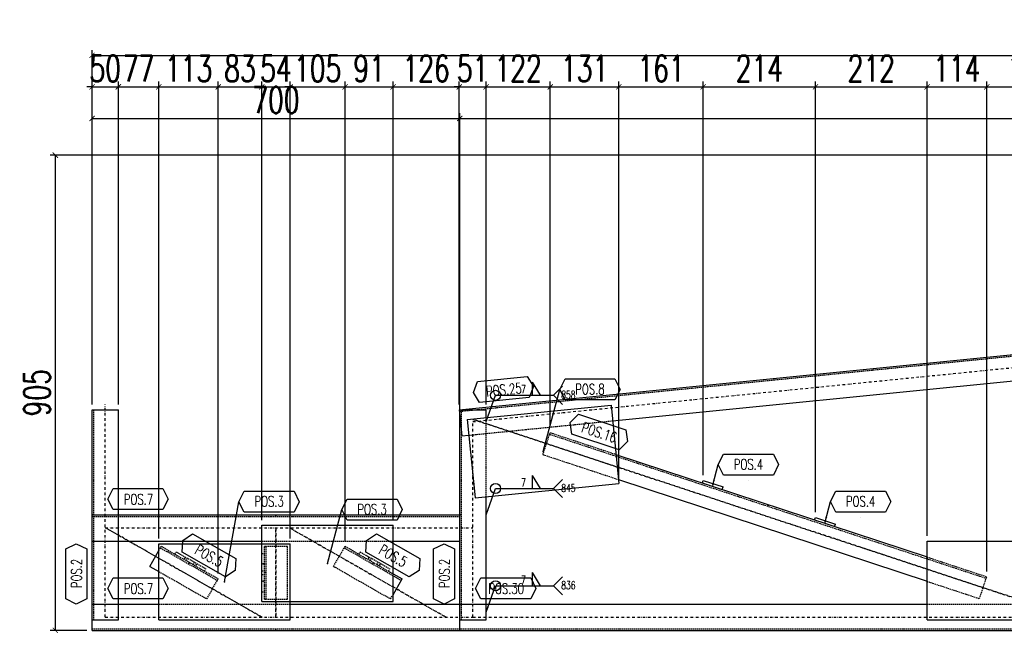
# Model space of a CAD drawing. Header units: feet. Extents: x -13577 to 173285, y -65833 to 34873.
# Tile 83 of 127: x 73934 to 75809, y -55105 to -53937. Entities that reach past the tile are written whole.
import ezdxf
from ezdxf.enums import TextEntityAlignment as Align

# ---------------------------------------------------------------- set-up
doc = ezdxf.new("R2010")
doc.units = ezdxf.units.FT
doc.header["$LTSCALE"] = 10
doc.header["$MEASUREMENT"] = 0
doc.linetypes.add('DASHDOT', pattern=[1, 0.5, -0.25, 0, -0.25])
doc.linetypes.add('HIDDEN', pattern=[0.375, 0.25, -0.125])
doc.layers.get('0').update_dxf_attribs({"linetype": 'CONTINUOUS'})
doc.layers.get('Defpoints').update_dxf_attribs({"linetype": 'CONTINUOUS'})
for name, color, linetype in [('A', 2, 'DASHDOT'), ('FORIR', 4, 'CONTINUOUS'), ('G', 3, 'CONTINUOUS'), ('POS_BOX', 6, 'CONTINUOUS'), ('POS_DES', 2, 'CONTINUOUS'), ('POS_MAT', 2, 'CONTINUOUS'), ('POS_NOT', 2, 'CONTINUOUS'), ('TR', 6, 'HIDDEN'), ('TXT1', 7, 'CONTINUOUS')]:
    doc.layers.add(name, color=color, linetype=linetype)
doc.styles.add('1', font='romans.shx', dxfattribs={"width": 0.7, "height": 50})
doc.styles.add('POS', font='ROMANS', dxfattribs={"width": 0.7})
doc.dimstyles.get("Standard").update_dxf_attribs({"dimtxt": 50, "dimasz": 1, "dimexe": 1, "dimexo": 1, "dimgap": 1, "dimtad": 1, "dimdec": 0, "dimdsep": 46, "dimtxsty": '1', "dimblk": 'ARCHTICK', "dimcen": 3, "dimclrd": 1, "dimclre": 1, "dimclrt": 3, "dimadec": 0, "dimazin": 0, "dimtfac": 1, "dimtdec": 0, "dimtix": 1, "dimtmove": 0, "dimatfit": 3, "dimfxl": 0, "dimtolj": 1, "dimarcsym": 0})

# ---------------------------------------------------------------- blocks, each defined once
blk = doc.blocks.new('ALLAROUND')
blk.add_circle((0, 0), 0.956)
blk = doc.blocks.new('LINE_UNI_S_D')
blk.add_line((0, 0), (11, 0))
blk = doc.blocks.new('W01_UP_SIMPLE')
for q in [(8.46, 0), (6.96, 0)]:
    blk.add_line((6.96, 2.5), q)
at = {"style": '1', "width": 0.7}
blk.add_attdef('VAL2', text='', height=1.5, dxfattribs=at).set_placement((7, 3), align=Align.CENTER)
blk.add_attdef('VAL3', (9.47, 3), '', height=1.5, dxfattribs=at)
blk.add_attdef('VAL1', text='', height=1.5, dxfattribs=at).set_placement((5.78, 0.41), align=Align.RIGHT)
blk = doc.blocks.new('NOTE_S')
for q in [(12.72, 1.72), (12.72, -1.72)]:
    blk.add_line((11, 0), q)
at = {"style": '1', "width": 0.7}
for tag in ['VAL9', 'VAL10']:
    blk.add_attdef(tag, (12.5, -0.65), '', height=1.5, dxfattribs=at)
blk = doc.blocks.new('_ArchTick')
at = {"color": 0, "linetype": 'ByBlock', "const_width": 0.15}
blk.add_lwpolyline([(-0.5, -0.5), (0.5, 0.5)], dxfattribs=at)
blk = doc.blocks.new('P8_PRO')
at = {"layer": 'POS_BOX'}
blk.add_lwpolyline([(11.5, 0), (10.5, -2), (1, -2), (0, 0), (1, 2), (10.5, 2)], close=True, dxfattribs=at)
at = {"style": 'POS', "width": 0.7}
blk.add_attdef('POS_PEZ', text='', height=2, dxfattribs=at).set_placement((5.83, -1.05), align=Align.CENTER)
at = {"style": 'POS', "width": 0.7, "flags": 1}
for tag, p in [('QTA_PEZ', (1, -3.45)), ('MAR_PEZ', (1, -2.92)), ('PUN_LIS', (1, -4.05)), ('SUN_LIS', (1, -4.58)), ('COD_PEZ', (1, -5.68)), ('MCL_PEZ', (1, -5.14)), ('DIM_PRO', (1, -6.27))]:
    blk.add_attdef(tag, p, '', height=0.35, dxfattribs=at)
at = {"layer": 'POS_DES', "style": 'POS', "width": 0.7, "flags": 1}
for tag, p in [('NOM_PRO', (2.84, -2.9)), ('LUN_PRO', (2.82, -4.54))]:
    blk.add_attdef(tag, p, '', height=0.35, dxfattribs=at)
at = {"layer": 'POS_MAT', "style": 'POS', "width": 0.7, "flags": 1}
blk.add_attdef('MAT_PRO', (2.83, -3.44), '', height=0.35, dxfattribs=at)
at = {"layer": 'POS_NOT', "style": 'POS', "width": 0.7, "flags": 1}
blk.add_attdef('NOT_PEZ', (2.82, -4.01), '', height=0.35, dxfattribs=at)
blk = doc.blocks.new('P8_LAM')
blk.add_line((5.75, -3.08), (5.75, -3.08))
at = {"layer": 'POS_BOX'}
blk.add_lwpolyline([(11.5, 0), (10.5, -2), (1, -2), (0, 0), (1, 2), (10.5, 2)], close=True, dxfattribs=at)
at = {"style": 'POS', "width": 0.7}
blk.add_attdef('POS_PEZ', text='', height=2, dxfattribs=at).set_placement((5.75, -0.95), align=Align.CENTER)
at = {"style": 'POS', "width": 0.7, "flags": 1}
for tag, p in [('QTA_PEZ', (1, -3.69)), ('MAR_PEZ', (1, -3.15)), ('SUN_LIS', (1, -4.84)), ('COD_PEZ', (1, -5.95)), ('PUN_LIS', (1, -4.3)), ('MCL_PEZ', (1, -5.41)), ('DIM_PRO', (1, -6.59))]:
    blk.add_attdef(tag, p, '', height=0.35, dxfattribs=at)
at = {"layer": 'POS_DES', "style": 'POS', "width": 0.7, "flags": 1}
for tag, p in [('SPE_PRO', (3.38, -4.66)), ('LUN_PRO', (3.37, -5.17)), ('LAR_PRO', (3.4, -4.12))]:
    blk.add_attdef(tag, p, '', height=0.35, dxfattribs=at)
at = {"layer": 'POS_MAT', "style": 'POS', "width": 0.7, "flags": 1}
blk.add_attdef('MAT_PRO', text='', height=0.35, dxfattribs=at).set_placement((4.3, -3.18), align=Align.CENTER)
at = {"layer": 'POS_NOT', "style": 'POS', "width": 0.7, "flags": 1}
blk.add_attdef('NOT_PEZ', (3.41, -3.62), '', height=0.35, dxfattribs=at)
blk = doc.blocks.new('3D_INFOPOS')
blk.add_point((0, 0))
at = {"layer": 'FORIR', "flags": 1}
for tag, p in [('POS_PEZ', (7.6, -4.3)), ('MAT_PRO', (7.6, -11.9))]:
    blk.add_attdef(tag, p, '', height=5.26, dxfattribs=at)
blk = doc.blocks.new('*D220')
at = {"layer": 'Defpoints', "color": 0}
for p in [(74772.1, -54124.9), (74072.1, -54679.4), (74772.1, -55049.4)]:
    blk.add_point(p, dxfattribs=at)
at = {"layer": 'TXT1', "color": 1, "lineweight": -2, "transparency": 16777216}
for p, q in [((74072.1, -54669.4), (74072.1, -54114.9)), ((74072.1, -54124.9), (74772.1, -54124.9)), ((74772.1, -55039.4), (74772.1, -54114.9))]:
    blk.add_line(p, q, dxfattribs=at)
at = {"layer": 'TXT1', "color": 1, "lineweight": -2, "transparency": 16777216, "xscale": 10, "yscale": 10, "zscale": 10, "rotation": 180}
blk.add_blockref('_ArchTick', (74072.1, -54124.9), dxfattribs=at)
at = {"layer": 'TXT1', "color": 1, "lineweight": -2, "transparency": 16777216, "xscale": 10, "yscale": 10, "zscale": 10}
blk.add_blockref('_ArchTick', (74772.1, -54124.9), dxfattribs=at)
at = {"layer": 'TXT1', "color": 3, "transparency": 16777216, "insert": (74422.1, -54089.9), "char_height": 50, "attachment_point": 5, "style": '1'}
blk.add_mtext('\\A1;700', dxfattribs=at)
blk = doc.blocks.new('*D221')
at = {"layer": 'Defpoints', "color": 0}
for p in [(79622.1, -54124.9), (74772.1, -55049.4), (79622.1, -55049.4)]:
    blk.add_point(p, dxfattribs=at)
at = {"layer": 'TXT1', "color": 1, "lineweight": -2, "transparency": 16777216}
for p, q in [((74772.1, -55039.4), (74772.1, -54114.9)), ((74772.1, -54124.9), (79622.1, -54124.9)), ((79622.1, -55039.4), (79622.1, -54114.9))]:
    blk.add_line(p, q, dxfattribs=at)
at = {"layer": 'TXT1', "color": 1, "lineweight": -2, "transparency": 16777216, "xscale": 10, "yscale": 10, "zscale": 10, "rotation": 180}
blk.add_blockref('_ArchTick', (74772.1, -54124.9), dxfattribs=at)
at = {"layer": 'TXT1', "color": 1, "lineweight": -2, "transparency": 16777216, "xscale": 10, "yscale": 10, "zscale": 10}
blk.add_blockref('_ArchTick', (79622.1, -54124.9), dxfattribs=at)
at = {"layer": 'TXT1', "color": 3, "transparency": 16777216, "insert": (77197.1, -54089.9), "char_height": 50, "attachment_point": 5, "style": '1'}
blk.add_mtext('\\A1;4850', dxfattribs=at)
blk = doc.blocks.new('*D223')
at = {"layer": 'Defpoints', "color": 0}
for p in [(74122.1, -54064.9), (74072.1, -54679.4), (74122.1, -54679.4)]:
    blk.add_point(p, dxfattribs=at)
at = {"layer": 'TXT1', "color": 1, "lineweight": -2, "transparency": 16777216}
for p, q in [((74072.1, -54669.4), (74072.1, -54054.9)), ((74122.1, -54669.4), (74122.1, -54054.9)), ((74072.1, -54064.9), (74062.1, -54064.9)), ((74072.1, -54064.9), (74122.1, -54064.9)), ((74122.1, -54064.9), (74132.1, -54064.9))]:
    blk.add_line(p, q, dxfattribs=at)
at = {"layer": 'TXT1', "color": 1, "lineweight": -2, "transparency": 16777216, "xscale": 10, "yscale": 10, "zscale": 10}
blk.add_blockref('_ArchTick', (74072.1, -54064.9), dxfattribs=at)
at = {"layer": 'TXT1', "color": 1, "lineweight": -2, "transparency": 16777216, "xscale": 10, "yscale": 10, "zscale": 10, "rotation": 180}
blk.add_blockref('_ArchTick', (74122.1, -54064.9), dxfattribs=at)
at = {"layer": 'TXT1', "color": 3, "transparency": 16777216, "insert": (74097.1, -54029.9), "char_height": 50, "attachment_point": 5, "style": '1'}
blk.add_mtext('\\A1;50', dxfattribs=at)
blk = doc.blocks.new('*D224')
at = {"layer": 'Defpoints', "color": 0}
for p in [(74199.1, -54064.9), (74122.1, -54679.4), (74199.1, -54934.4)]:
    blk.add_point(p, dxfattribs=at)
at = {"layer": 'TXT1', "color": 1, "lineweight": -2, "transparency": 16777216}
for p, q in [((74122.1, -54669.4), (74122.1, -54054.9)), ((74199.1, -54924.4), (74199.1, -54054.9)), ((74122.1, -54064.9), (74199.1, -54064.9))]:
    blk.add_line(p, q, dxfattribs=at)
at = {"layer": 'TXT1', "color": 1, "lineweight": -2, "transparency": 16777216, "xscale": 10, "yscale": 10, "zscale": 10, "rotation": 180}
blk.add_blockref('_ArchTick', (74122.1, -54064.9), dxfattribs=at)
at = {"layer": 'TXT1', "color": 1, "lineweight": -2, "transparency": 16777216, "xscale": 10, "yscale": 10, "zscale": 10}
blk.add_blockref('_ArchTick', (74199.1, -54064.9), dxfattribs=at)
at = {"layer": 'TXT1', "color": 3, "transparency": 16777216, "insert": (74160.6, -54029.9), "char_height": 50, "attachment_point": 5, "style": '1'}
blk.add_mtext('\\A1;77', dxfattribs=at)
blk = doc.blocks.new('*D225')
at = {"layer": 'Defpoints', "color": 0}
for p in [(74312.3, -54064.9), (74199.1, -54934.4), (74312.3, -55001.3)]:
    blk.add_point(p, dxfattribs=at)
at = {"layer": 'TXT1', "color": 1, "lineweight": -2, "transparency": 16777216}
for p, q in [((74199.1, -54924.4), (74199.1, -54054.9)), ((74312.3, -54991.3), (74312.3, -54054.9)), ((74199.1, -54064.9), (74312.3, -54064.9))]:
    blk.add_line(p, q, dxfattribs=at)
at = {"layer": 'TXT1', "color": 1, "lineweight": -2, "transparency": 16777216, "xscale": 10, "yscale": 10, "zscale": 10, "rotation": 180}
blk.add_blockref('_ArchTick', (74199.1, -54064.9), dxfattribs=at)
at = {"layer": 'TXT1', "color": 1, "lineweight": -2, "transparency": 16777216, "xscale": 10, "yscale": 10, "zscale": 10}
blk.add_blockref('_ArchTick', (74312.3, -54064.9), dxfattribs=at)
at = {"layer": 'TXT1', "color": 3, "transparency": 16777216, "insert": (74255.7, -54029.9), "char_height": 50, "attachment_point": 5, "style": '1'}
blk.add_mtext('\\A1;113', dxfattribs=at)
blk = doc.blocks.new('*D226')
at = {"layer": 'Defpoints', "color": 0}
for p in [(74395.1, -54064.9), (74395.1, -54899.4), (74312.3, -55001.3)]:
    blk.add_point(p, dxfattribs=at)
at = {"layer": 'TXT1', "color": 1, "lineweight": -2, "transparency": 16777216}
for p, q in [((74312.3, -54991.3), (74312.3, -54054.9)), ((74395.1, -54889.4), (74395.1, -54054.9)), ((74312.3, -54064.9), (74395.1, -54064.9))]:
    blk.add_line(p, q, dxfattribs=at)
at = {"layer": 'TXT1', "color": 1, "lineweight": -2, "transparency": 16777216, "xscale": 10, "yscale": 10, "zscale": 10, "rotation": 180}
blk.add_blockref('_ArchTick', (74312.3, -54064.9), dxfattribs=at)
at = {"layer": 'TXT1', "color": 1, "lineweight": -2, "transparency": 16777216, "xscale": 10, "yscale": 10, "zscale": 10}
blk.add_blockref('_ArchTick', (74395.1, -54064.9), dxfattribs=at)
at = {"layer": 'TXT1', "color": 3, "transparency": 16777216, "insert": (74353.7, -54029.9), "char_height": 50, "attachment_point": 5, "style": '1'}
blk.add_mtext('\\A1;83', dxfattribs=at)
blk = doc.blocks.new('*D227')
at = {"layer": 'Defpoints', "color": 0}
for p in [(74449.1, -54064.9), (74395.1, -54899.4), (74449.1, -54934.4)]:
    blk.add_point(p, dxfattribs=at)
at = {"layer": 'TXT1', "color": 1, "lineweight": -2, "transparency": 16777216}
for p, q in [((74395.1, -54889.4), (74395.1, -54054.9)), ((74449.1, -54924.4), (74449.1, -54054.9)), ((74395.1, -54064.9), (74385.1, -54064.9)), ((74395.1, -54064.9), (74449.1, -54064.9)), ((74449.1, -54064.9), (74459.1, -54064.9))]:
    blk.add_line(p, q, dxfattribs=at)
at = {"layer": 'TXT1', "color": 1, "lineweight": -2, "transparency": 16777216, "xscale": 10, "yscale": 10, "zscale": 10}
blk.add_blockref('_ArchTick', (74395.1, -54064.9), dxfattribs=at)
at = {"layer": 'TXT1', "color": 1, "lineweight": -2, "transparency": 16777216, "xscale": 10, "yscale": 10, "zscale": 10, "rotation": 180}
blk.add_blockref('_ArchTick', (74449.1, -54064.9), dxfattribs=at)
at = {"layer": 'TXT1', "color": 3, "transparency": 16777216, "insert": (74422.1, -54029.9), "char_height": 50, "attachment_point": 5, "style": '1'}
blk.add_mtext('\\A1;54', dxfattribs=at)
blk = doc.blocks.new('*D228')
at = {"layer": 'Defpoints', "color": 0}
for p in [(74553.8, -54064.9), (74449.1, -54934.4), (74553.8, -54939.3)]:
    blk.add_point(p, dxfattribs=at)
at = {"layer": 'TXT1', "color": 1, "lineweight": -2, "transparency": 16777216}
for p, q in [((74449.1, -54924.4), (74449.1, -54054.9)), ((74553.8, -54929.3), (74553.8, -54054.9)), ((74449.1, -54064.9), (74439.1, -54064.9)), ((74449.1, -54064.9), (74553.8, -54064.9)), ((74553.8, -54064.9), (74563.8, -54064.9))]:
    blk.add_line(p, q, dxfattribs=at)
at = {"layer": 'TXT1', "color": 1, "lineweight": -2, "transparency": 16777216, "xscale": 10, "yscale": 10, "zscale": 10}
blk.add_blockref('_ArchTick', (74449.1, -54064.9), dxfattribs=at)
at = {"layer": 'TXT1', "color": 1, "lineweight": -2, "transparency": 16777216, "xscale": 10, "yscale": 10, "zscale": 10, "rotation": 180}
blk.add_blockref('_ArchTick', (74553.8, -54064.9), dxfattribs=at)
at = {"layer": 'TXT1', "color": 3, "transparency": 16777216, "insert": (74501.5, -54029.9), "char_height": 50, "attachment_point": 5, "style": '1'}
blk.add_mtext('\\A1;105', dxfattribs=at)
blk = doc.blocks.new('*D229')
at = {"layer": 'Defpoints', "color": 0}
for p in [(74645.1, -54064.9), (74645.1, -54899.4), (74553.8, -54939.3)]:
    blk.add_point(p, dxfattribs=at)
at = {"layer": 'TXT1', "color": 1, "lineweight": -2, "transparency": 16777216}
for p, q in [((74553.8, -54929.3), (74553.8, -54054.9)), ((74645.1, -54889.4), (74645.1, -54054.9)), ((74553.8, -54064.9), (74645.1, -54064.9))]:
    blk.add_line(p, q, dxfattribs=at)
at = {"layer": 'TXT1', "color": 1, "lineweight": -2, "transparency": 16777216, "xscale": 10, "yscale": 10, "zscale": 10, "rotation": 180}
blk.add_blockref('_ArchTick', (74553.8, -54064.9), dxfattribs=at)
at = {"layer": 'TXT1', "color": 1, "lineweight": -2, "transparency": 16777216, "xscale": 10, "yscale": 10, "zscale": 10}
blk.add_blockref('_ArchTick', (74645.1, -54064.9), dxfattribs=at)
at = {"layer": 'TXT1', "color": 3, "transparency": 16777216, "insert": (74599.5, -54029.9), "char_height": 50, "attachment_point": 5, "style": '1'}
blk.add_mtext('\\A1;91', dxfattribs=at)
blk = doc.blocks.new('*D230')
at = {"layer": 'Defpoints', "color": 0}
for p in [(74771.1, -54064.9), (74771.1, -54679.5), (74645.1, -54899.4)]:
    blk.add_point(p, dxfattribs=at)
at = {"layer": 'TXT1', "color": 1, "lineweight": -2, "transparency": 16777216}
for p, q in [((74645.1, -54889.4), (74645.1, -54054.9)), ((74771.1, -54669.5), (74771.1, -54054.9)), ((74645.1, -54064.9), (74771.1, -54064.9))]:
    blk.add_line(p, q, dxfattribs=at)
at = {"layer": 'TXT1', "color": 1, "lineweight": -2, "transparency": 16777216, "xscale": 10, "yscale": 10, "zscale": 10, "rotation": 180}
blk.add_blockref('_ArchTick', (74645.1, -54064.9), dxfattribs=at)
at = {"layer": 'TXT1', "color": 1, "lineweight": -2, "transparency": 16777216, "xscale": 10, "yscale": 10, "zscale": 10}
blk.add_blockref('_ArchTick', (74771.1, -54064.9), dxfattribs=at)
at = {"layer": 'TXT1', "color": 3, "transparency": 16777216, "insert": (74708.1, -54029.9), "char_height": 50, "attachment_point": 5, "style": '1'}
blk.add_mtext('\\A1;126', dxfattribs=at)
blk = doc.blocks.new('*D231')
at = {"layer": 'Defpoints', "color": 0}
for p in [(74822.1, -54064.9), (74771.1, -54679.5), (74822.1, -54679.4)]:
    blk.add_point(p, dxfattribs=at)
at = {"layer": 'TXT1', "color": 1, "lineweight": -2, "transparency": 16777216}
for p, q in [((74771.1, -54669.5), (74771.1, -54054.9)), ((74822.1, -54669.4), (74822.1, -54054.9)), ((74771.1, -54064.9), (74761.1, -54064.9)), ((74771.1, -54064.9), (74822.1, -54064.9)), ((74822.1, -54064.9), (74832.1, -54064.9))]:
    blk.add_line(p, q, dxfattribs=at)
at = {"layer": 'TXT1', "color": 1, "lineweight": -2, "transparency": 16777216, "xscale": 10, "yscale": 10, "zscale": 10}
blk.add_blockref('_ArchTick', (74771.1, -54064.9), dxfattribs=at)
at = {"layer": 'TXT1', "color": 1, "lineweight": -2, "transparency": 16777216, "xscale": 10, "yscale": 10, "zscale": 10, "rotation": 180}
blk.add_blockref('_ArchTick', (74822.1, -54064.9), dxfattribs=at)
at = {"layer": 'TXT1', "color": 3, "transparency": 16777216, "insert": (74796.6, -54029.9), "char_height": 50, "attachment_point": 5, "style": '1'}
blk.add_mtext('\\A1;51', dxfattribs=at)
blk = doc.blocks.new('*D232')
at = {"layer": 'Defpoints', "color": 0}
for p in [(74944.3, -54064.9), (74822.1, -54679.4), (74944.3, -54723)]:
    blk.add_point(p, dxfattribs=at)
at = {"layer": 'TXT1', "color": 1, "lineweight": -2, "transparency": 16777216}
for p, q in [((74822.1, -54669.4), (74822.1, -54054.9)), ((74944.3, -54713), (74944.3, -54054.9)), ((74822.1, -54064.9), (74944.3, -54064.9))]:
    blk.add_line(p, q, dxfattribs=at)
at = {"layer": 'TXT1', "color": 1, "lineweight": -2, "transparency": 16777216, "xscale": 10, "yscale": 10, "zscale": 10, "rotation": 180}
blk.add_blockref('_ArchTick', (74822.1, -54064.9), dxfattribs=at)
at = {"layer": 'TXT1', "color": 1, "lineweight": -2, "transparency": 16777216, "xscale": 10, "yscale": 10, "zscale": 10}
blk.add_blockref('_ArchTick', (74944.3, -54064.9), dxfattribs=at)
at = {"layer": 'TXT1', "color": 3, "transparency": 16777216, "insert": (74883.2, -54029.9), "char_height": 50, "attachment_point": 5, "style": '1'}
blk.add_mtext('\\A1;122', dxfattribs=at)
blk = doc.blocks.new('*D233')
at = {"layer": 'Defpoints', "color": 0}
for p in [(75074.9, -54064.9), (74944.3, -54723), (75074.9, -54820)]:
    blk.add_point(p, dxfattribs=at)
at = {"layer": 'TXT1', "color": 1, "lineweight": -2, "transparency": 16777216}
for p, q in [((74944.3, -54713), (74944.3, -54054.9)), ((75074.9, -54810), (75074.9, -54054.9)), ((74944.3, -54064.9), (75074.9, -54064.9))]:
    blk.add_line(p, q, dxfattribs=at)
at = {"layer": 'TXT1', "color": 1, "lineweight": -2, "transparency": 16777216, "xscale": 10, "yscale": 10, "zscale": 10, "rotation": 180}
blk.add_blockref('_ArchTick', (74944.3, -54064.9), dxfattribs=at)
at = {"layer": 'TXT1', "color": 1, "lineweight": -2, "transparency": 16777216, "xscale": 10, "yscale": 10, "zscale": 10}
blk.add_blockref('_ArchTick', (75074.9, -54064.9), dxfattribs=at)
at = {"layer": 'TXT1', "color": 3, "transparency": 16777216, "insert": (75009.6, -54029.9), "char_height": 50, "attachment_point": 5, "style": '1'}
blk.add_mtext('\\A1;131', dxfattribs=at)
blk = doc.blocks.new('*D234')
at = {"layer": 'Defpoints', "color": 0}
for p in [(75235.5, -54064.9), (75074.9, -54820), (75235.5, -54813.8)]:
    blk.add_point(p, dxfattribs=at)
at = {"layer": 'TXT1', "color": 1, "lineweight": -2, "transparency": 16777216}
for p, q in [((75074.9, -54810), (75074.9, -54054.9)), ((75235.5, -54803.8), (75235.5, -54054.9)), ((75074.9, -54064.9), (75235.5, -54064.9))]:
    blk.add_line(p, q, dxfattribs=at)
at = {"layer": 'TXT1', "color": 1, "lineweight": -2, "transparency": 16777216, "xscale": 10, "yscale": 10, "zscale": 10, "rotation": 180}
blk.add_blockref('_ArchTick', (75074.9, -54064.9), dxfattribs=at)
at = {"layer": 'TXT1', "color": 1, "lineweight": -2, "transparency": 16777216, "xscale": 10, "yscale": 10, "zscale": 10}
blk.add_blockref('_ArchTick', (75235.5, -54064.9), dxfattribs=at)
at = {"layer": 'TXT1', "color": 3, "transparency": 16777216, "insert": (75155.2, -54029.9), "char_height": 50, "attachment_point": 5, "style": '1'}
blk.add_mtext('\\A1;161', dxfattribs=at)
blk = doc.blocks.new('*D235')
at = {"layer": 'Defpoints', "color": 0}
for p in [(75449.2, -54064.9), (75235.5, -54813.8), (75449.2, -54884.3)]:
    blk.add_point(p, dxfattribs=at)
at = {"layer": 'TXT1', "color": 1, "lineweight": -2, "transparency": 16777216}
for p, q in [((75235.5, -54803.8), (75235.5, -54054.9)), ((75449.2, -54874.3), (75449.2, -54054.9)), ((75235.5, -54064.9), (75449.2, -54064.9))]:
    blk.add_line(p, q, dxfattribs=at)
at = {"layer": 'TXT1', "color": 1, "lineweight": -2, "transparency": 16777216, "xscale": 10, "yscale": 10, "zscale": 10, "rotation": 180}
blk.add_blockref('_ArchTick', (75235.5, -54064.9), dxfattribs=at)
at = {"layer": 'TXT1', "color": 1, "lineweight": -2, "transparency": 16777216, "xscale": 10, "yscale": 10, "zscale": 10}
blk.add_blockref('_ArchTick', (75449.2, -54064.9), dxfattribs=at)
at = {"layer": 'TXT1', "color": 3, "transparency": 16777216, "insert": (75342.3, -54029.9), "char_height": 50, "attachment_point": 5, "style": '1'}
blk.add_mtext('\\A1;214', dxfattribs=at)
blk = doc.blocks.new('*D236')
at = {"layer": 'Defpoints', "color": 0}
for p in [(75661.6, -54064.9), (75449.2, -54884.3), (75661.6, -54929.4)]:
    blk.add_point(p, dxfattribs=at)
at = {"layer": 'TXT1', "color": 1, "lineweight": -2, "transparency": 16777216}
for p, q in [((75449.2, -54874.3), (75449.2, -54054.9)), ((75661.6, -54919.4), (75661.6, -54054.9)), ((75449.2, -54064.9), (75661.6, -54064.9))]:
    blk.add_line(p, q, dxfattribs=at)
at = {"layer": 'TXT1', "color": 1, "lineweight": -2, "transparency": 16777216, "xscale": 10, "yscale": 10, "zscale": 10, "rotation": 180}
blk.add_blockref('_ArchTick', (75449.2, -54064.9), dxfattribs=at)
at = {"layer": 'TXT1', "color": 1, "lineweight": -2, "transparency": 16777216, "xscale": 10, "yscale": 10, "zscale": 10}
blk.add_blockref('_ArchTick', (75661.6, -54064.9), dxfattribs=at)
at = {"layer": 'TXT1', "color": 3, "transparency": 16777216, "insert": (75555.4, -54029.9), "char_height": 50, "attachment_point": 5, "style": '1'}
blk.add_mtext('\\A1;212', dxfattribs=at)
blk = doc.blocks.new('*D237')
at = {"layer": 'Defpoints', "color": 0}
for p in [(75775.2, -54064.9), (75661.6, -54929.4), (75775.2, -54997.2)]:
    blk.add_point(p, dxfattribs=at)
at = {"layer": 'TXT1', "color": 1, "lineweight": -2, "transparency": 16777216}
for p, q in [((75661.6, -54919.4), (75661.6, -54054.9)), ((75775.2, -54987.2), (75775.2, -54054.9)), ((75661.6, -54064.9), (75775.2, -54064.9))]:
    blk.add_line(p, q, dxfattribs=at)
at = {"layer": 'TXT1', "color": 1, "lineweight": -2, "transparency": 16777216, "xscale": 10, "yscale": 10, "zscale": 10, "rotation": 180}
blk.add_blockref('_ArchTick', (75661.6, -54064.9), dxfattribs=at)
at = {"layer": 'TXT1', "color": 1, "lineweight": -2, "transparency": 16777216, "xscale": 10, "yscale": 10, "zscale": 10}
blk.add_blockref('_ArchTick', (75775.2, -54064.9), dxfattribs=at)
at = {"layer": 'TXT1', "color": 3, "transparency": 16777216, "insert": (75718.4, -54029.9), "char_height": 50, "attachment_point": 5, "style": '1'}
blk.add_mtext('\\A1;114', dxfattribs=at)
blk = doc.blocks.new('*D238')
at = {"layer": 'Defpoints', "color": 0}
for p in [(75943.6, -54064.9), (75943.6, -54582.3), (75775.2, -54997.2)]:
    blk.add_point(p, dxfattribs=at)
at = {"layer": 'TXT1', "color": 1, "lineweight": -2, "transparency": 16777216}
for p, q in [((75775.2, -54987.2), (75775.2, -54054.9)), ((75943.6, -54572.3), (75943.6, -54054.9)), ((75775.2, -54064.9), (75943.6, -54064.9))]:
    blk.add_line(p, q, dxfattribs=at)
at = {"layer": 'TXT1', "color": 1, "lineweight": -2, "transparency": 16777216, "xscale": 10, "yscale": 10, "zscale": 10, "rotation": 180}
blk.add_blockref('_ArchTick', (75775.2, -54064.9), dxfattribs=at)
at = {"layer": 'TXT1', "color": 1, "lineweight": -2, "transparency": 16777216, "xscale": 10, "yscale": 10, "zscale": 10}
blk.add_blockref('_ArchTick', (75943.6, -54064.9), dxfattribs=at)
at = {"layer": 'TXT1', "color": 3, "transparency": 16777216, "insert": (75859.4, -54029.9), "char_height": 50, "attachment_point": 5, "style": '1'}
blk.add_mtext('\\A1;168', dxfattribs=at)
blk = doc.blocks.new('*D270')
at = {"layer": 'Defpoints', "color": 0}
for p in [(80582, -54004.9), (80582, -54290.4), (74072.1, -54679.4)]:
    blk.add_point(p, dxfattribs=at)
at = {"layer": 'TXT1', "color": 1, "lineweight": -2, "transparency": 16777216}
for p, q in [((74072.1, -54669.4), (74072.1, -53994.9)), ((80582, -54280.4), (80582, -53994.9)), ((74072.1, -54004.9), (80582, -54004.9))]:
    blk.add_line(p, q, dxfattribs=at)
at = {"layer": 'TXT1', "color": 1, "lineweight": -2, "transparency": 16777216, "xscale": 10, "yscale": 10, "zscale": 10, "rotation": 180}
blk.add_blockref('_ArchTick', (74072.1, -54004.9), dxfattribs=at)
at = {"layer": 'TXT1', "color": 1, "lineweight": -2, "transparency": 16777216, "xscale": 10, "yscale": 10, "zscale": 10}
blk.add_blockref('_ArchTick', (80582, -54004.9), dxfattribs=at)
at = {"layer": 'TXT1', "color": 3, "transparency": 16777216, "insert": (77327.1, -53969.9), "char_height": 50, "attachment_point": 5, "style": '1'}
blk.add_mtext('\\A1;6510', dxfattribs=at)
blk = doc.blocks.new('*D271')
at = {"layer": 'Defpoints', "color": 0}
for p in [(79617.2, -54194.9), (74002.1, -55099.4), (74072.1, -55099.4)]:
    blk.add_point(p, dxfattribs=at)
at = {"layer": 'TXT1', "color": 1, "lineweight": -2, "transparency": 16777216}
for p, q in [((79607.2, -54194.9), (73992.1, -54194.9)), ((74002.1, -54194.9), (74002.1, -55099.4)), ((74062.1, -55099.4), (73992.1, -55099.4))]:
    blk.add_line(p, q, dxfattribs=at)
at = {"layer": 'TXT1', "color": 1, "lineweight": -2, "transparency": 16777216, "xscale": 10, "yscale": 10, "zscale": 10}
for p, rotation in [((74002.1, -54194.9), 90), ((74002.1, -55099.4), 270)]:
    blk.add_blockref('_ArchTick', p, dxfattribs=dict(at, rotation=rotation))
at = {"layer": 'TXT1', "color": 3, "transparency": 16777216, "insert": (73967.1, -54647.1), "char_height": 50, "attachment_point": 5, "rotation": 90, "style": '1'}
blk.add_mtext('\\A1;905', dxfattribs=at)

msp = doc.modelspace()

# ---------------------------------------------------------------- linework, layer by layer
at = {"layer": 'A'}
for p, q in [((74797.1, -54702), (79629.6, -54218.7)), ((74097.1, -55074.4), (74097.1, -54669.4)), ((74797.1, -54697.7), (75939.2, -55074.4)), ((75939.2, -55074.4), (74797.1, -54697.7)), ((74797.1, -55074.4), (74797.1, -54702)), ((74395.9, -55074.4), (74097.1, -54903.7)), ((74097.1, -54903.7), (74395.9, -55074.4)), ((74097.1, -54904.4), (74797.1, -54904.4)), ((74422.1, -55074.4), (74422.1, -54904.4)), ((74422.1, -54904.4), (74422.1, -55074.4)), ((74745.9, -55074.4), (74448.4, -54904.4)), ((74448.4, -54904.4), (74745.9, -55074.4)), ((74097.1, -55074.4), (74797.1, -55074.4)), ((74797.1, -55074.4), (79632.1, -55074.4))]:
    msp.add_line(p, q, dxfattribs=at)
at = {"layer": 'G'}
for p, q in [((74771.1, -54679.5), (79617.2, -54194.9)), ((75063, -54700.5), (75946.6, -54612.2)), ((74786.4, -54698.1), (75060, -54670.7)), ((75060, -54670.7), (75074.9, -54820)), ((74072.1, -54679.4), (74122.1, -54679.4)), ((74072.1, -55099.4), (74072.1, -54679.4)), ((74122.1, -55079.4), (74122.1, -54679.4)), ((74771.1, -54679.5), (74776.1, -54729.2)), ((74772.1, -54679.4), (74822.1, -54679.4)), ((74772.1, -55099.4), (74772.1, -54679.4)), ((74822.1, -54694.5), (74822.1, -54679.4)), ((74786.4, -54698.1), (74801.3, -54847.3)), ((74776.1, -54729.2), (74789.3, -54727.9)), ((75069.4, -54764.3), (75661.6, -54959.7)), ((74801.3, -54847.3), (75074.9, -54820)), ((75074.2, -54812.2), (75661.6, -55006)), ((75233.9, -54818.6), (75235.5, -54813.8)), ((75235.5, -54813.8), (75273.5, -54826.4)), ((75271.9, -54831.1), (75273.5, -54826.4)), ((74822.1, -55079.4), (74822.1, -54845.3)), ((74072.1, -54879.4), (74772.1, -54879.4)), ((74395.1, -54899.4), (74645.1, -54899.4)), ((74395.1, -55044.4), (74395.1, -54899.4)), ((74645.1, -55044.4), (74645.1, -54899.4)), ((75447.6, -54889.1), (75449.2, -54884.3)), ((75449.2, -54884.3), (75487.2, -54896.9)), ((75485.6, -54901.6), (75487.2, -54896.9)), ((74072.1, -54929.4), (74395.1, -54929.4)), ((74199.1, -54934.4), (74449.1, -54934.4)), ((74199.1, -55079.4), (74199.1, -54934.4)), ((74449.1, -55079.4), (74449.1, -54934.4)), ((74645.1, -54929.4), (74772.1, -54929.4)), ((75661.6, -55079.4), (75661.6, -54929.4)), ((75661.6, -54929.4), (76011.6, -54929.4)), ((74181.9, -54977.5), (74199.1, -54947.4)), ((74181.9, -54977.5), (74199.1, -54987.3)), ((74645.1, -54991.5), (74662.3, -55001.3)), ((74645.1, -55031.4), (74662.3, -55001.3)), ((74072.1, -55049.4), (74199.1, -55049.4)), ((74395.1, -55044.4), (74645.1, -55044.4)), ((74449.1, -55049.4), (75661.6, -55049.4)), ((74072.1, -55079.4), (74122.1, -55079.4)), ((74199.1, -55079.4), (74449.1, -55079.4)), ((74772.1, -55079.4), (74822.1, -55079.4)), ((75661.6, -55079.4), (76011.6, -55079.4)), ((74072.1, -55099.4), (80581, -55099.4))]:
    msp.add_line(p, q, dxfattribs=at)
at = {"layer": 'TR'}
for p, q in [((74771.4, -54682.5), (79617.5, -54197.9)), ((74075.2, -55079.4), (74075.2, -54679.4)), ((74775.2, -55079.4), (74775.2, -54679.4)), ((74789.3, -54727.9), (75063, -54700.5)), ((74822.1, -54845.3), (74822.1, -54694.5)), ((74930.5, -54764.8), (74944.3, -54723)), ((74943.3, -54726.1), (75774.2, -55000.2)), ((74944.3, -54723), (75069.4, -54764.3)), ((74930.5, -54764.8), (75074.2, -54812.2)), ((74072.1, -54882.4), (74772.1, -54882.4)), ((74395.1, -54929.4), (74645.1, -54929.4)), ((74199.1, -54947.4), (74203.8, -54939.3)), ((74202.2, -54942.1), (74310.7, -55004.1)), ((74203.8, -54939.3), (74312.3, -55001.3)), ((74229.8, -54954.2), (74232.3, -54949.8)), ((74232.3, -54949.8), (74288.7, -54982.1)), ((74395.1, -54952.9), (74400.1, -54952.9)), ((74400.1, -55039.9), (74400.1, -54938.9)), ((74400.1, -54938.9), (74444.1, -54938.9)), ((74403.3, -55039.9), (74403.3, -54938.9)), ((74444.1, -55039.9), (74444.1, -54938.9)), ((74531.9, -54977.5), (74553.8, -54939.3)), ((74552.2, -54942.1), (74660.7, -55004.1)), ((74553.8, -54939.3), (74645.1, -54991.5)), ((74579.8, -54954.2), (74582.3, -54949.8)), ((74582.3, -54949.8), (74638.7, -54982.1)), ((74251.5, -54966.6), (74254, -54962.2)), ((74264.6, -54974), (74267, -54969.7)), ((74601.5, -54966.6), (74604, -54962.2)), ((74614.6, -54974), (74617, -54969.7)), ((75661.6, -54959.7), (75775.2, -54997.2)), ((74199.1, -54987.3), (74290.5, -55039.5)), ((74286.3, -54986.4), (74288.7, -54982.1)), ((74395.1, -54985.9), (74400.1, -54985.9)), ((74395.1, -54992.9), (74400.1, -54992.9)), ((74531.9, -54977.5), (74640.5, -55039.5)), ((74636.3, -54986.4), (74638.7, -54982.1)), ((74290.5, -55039.5), (74312.3, -55001.3)), ((75661.6, -55006), (75761.5, -55038.9)), ((75761.5, -55038.9), (75775.2, -54997.2)), ((75774.2, -55000.2), (75775.2, -54997.2)), ((74395.1, -55025.9), (74400.1, -55025.9)), ((74640.5, -55039.5), (74645.1, -55031.4)), ((74199.1, -55049.4), (74449.1, -55049.4)), ((74400.1, -55039.9), (74444.1, -55039.9)), ((75661.6, -55049.4), (76011.6, -55049.4)), ((74072.1, -55096.4), (80581, -55096.4))]:
    msp.add_line(p, q, dxfattribs=at)

# ---------------------------------------------------------------- block references
at = {"xscale": 10, "yscale": 10, "zscale": 10}
for p, rotation, values in [((74798, -54646.6), 5.710593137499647, {'POS_PEZ': 'POS.25'}), ((74982.2, -54703.9), 341.7424369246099, {'POS_PEZ': 'POS.16'}), ((74244.7, -54928.1), 330.2551187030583, {'POS_PEZ': 'POS.5'}), ((74594.7, -54928.1), 330.2551187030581, {'POS_PEZ': 'POS.5'}), ((74042.1, -55049.4), 90.00000000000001, {'POS_PEZ': 'POS.2'}), ((74742.1, -55049.4), 90.00000000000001, {'POS_PEZ': 'POS.2'})]:
    msp.add_blockref('P8_PRO', p, dxfattribs=dict(at, rotation=rotation)).add_auto_attribs(values)
for name, p, values in [('W01_UP_SIMPLE', (74840.3, -54652), {'VAL1': '7'}), ('NOTE_S', (74840.3, -54652), {'VAL9': '858'}), ('P8_LAM', (74962.4, -54640.7), {'POS_PEZ': 'POS.8'}), ('P8_LAM', (75264.1, -54783.8), {'POS_PEZ': 'POS.4'}), ('W01_UP_SIMPLE', (74840.3, -54829.4), {'VAL1': '7'}), ('NOTE_S', (74840.3, -54829.4), {'VAL9': '845'}), ('P8_PRO', (74102.1, -54849.4), {'POS_PEZ': 'POS.7'}), ('P8_LAM', (74351.6, -54854.4), {'POS_PEZ': 'POS.3'}), ('P8_LAM', (75477.7, -54854.3), {'POS_PEZ': 'POS.4'}), ('P8_LAM', (74547.6, -54869.4), {'POS_PEZ': 'POS.3'}), ('W01_UP_SIMPLE', (74840.3, -55014.4), {'VAL1': '7'}), ('P8_PRO', (74102.1, -55019.4), {'POS_PEZ': 'POS.7'}), ('P8_PRO', (74802.1, -55019.4), {'POS_PEZ': 'POS.30'}), ('NOTE_S', (74840.3, -55014.4), {'VAL9': '836'})]:
    msp.add_blockref(name, p, dxfattribs=at).add_auto_attribs(values)
for name, p in [('ALLAROUND', (74840.3, -54652)), ('LINE_UNI_S_D', (74840.3, -54652)), ('ALLAROUND', (74840.3, -54829.4)), ('LINE_UNI_S_D', (74840.3, -54829.4)), ('ALLAROUND', (74840.3, -55014.4)), ('LINE_UNI_S_D', (74840.3, -55014.4))]:
    msp.add_blockref(name, p, dxfattribs=at)
for p in [(74930.7, -54759), (74930.7, -54759), (75253.7, -54822.5), (75359.3, -54861.6), (75359.3, -54861.6), (74073.6, -54879.4), (74422.1, -54880.9), (74773.6, -54879.4), (75467.4, -54893), (74248.4, -54961.9), (74257.2, -54971.7), (74257.2, -54971.7), (74270.1, -54974.3), (74397.6, -54972.9), (74520.1, -54971.9), (74520.1, -54971.9), (74598.4, -54961.9), (74607.2, -54971.7), (74607.2, -54971.7), (74620.1, -54974.3), (74401.7, -54989.4), (74401.7, -54989.4), (74324.1, -55006.9), (74324.1, -55006.9), (74397.6, -55005.9), (74422.1, -55097.9)]:
    msp.add_blockref('3D_INFOPOS', p)

# ---------------------------------------------------------------- dimensions: what is measured, and where the dimension line sits
at = {"layer": 'TXT1'}
for base, p1, p2, picture, middle in [((80582, -54004.9), (74072.1, -54679.4), (80582, -54290.4), '*D270', (77327.1, -53969.9)), ((74122.1, -54064.9), (74072.1, -54679.4), (74122.1, -54679.4), '*D223', (74097.1, -54029.9)), ((74199.1, -54064.9), (74122.1, -54679.4), (74199.1, -54934.4), '*D224', (74160.6, -54029.9)), ((74312.3, -54064.9), (74199.1, -54934.4), (74312.3, -55001.3), '*D225', (74255.7, -54029.9)), ((74395.1, -54064.9), (74312.3, -55001.3), (74395.1, -54899.4), '*D226', (74353.7, -54029.9)), ((74449.1, -54064.9), (74395.1, -54899.4), (74449.1, -54934.4), '*D227', (74422.1, -54029.9)), ((74553.8, -54064.9), (74449.1, -54934.4), (74553.8, -54939.3), '*D228', (74501.5, -54029.9)), ((74645.1, -54064.9), (74553.8, -54939.3), (74645.1, -54899.4), '*D229', (74599.5, -54029.9)), ((74771.1, -54064.9), (74645.1, -54899.4), (74771.1, -54679.5), '*D230', (74708.1, -54029.9)), ((74822.1, -54064.9), (74771.1, -54679.5), (74822.1, -54679.4), '*D231', (74796.6, -54029.9)), ((74944.3, -54064.9), (74822.1, -54679.4), (74944.3, -54723), '*D232', (74883.2, -54029.9)), ((75074.9, -54064.9), (74944.3, -54723), (75074.9, -54820), '*D233', (75009.6, -54029.9)), ((75235.5, -54064.9), (75074.9, -54820), (75235.5, -54813.8), '*D234', (75155.2, -54029.9)), ((75449.2, -54064.9), (75235.5, -54813.8), (75449.2, -54884.3), '*D235', (75342.3, -54029.9)), ((75661.6, -54064.9), (75449.2, -54884.3), (75661.6, -54929.4), '*D236', (75555.4, -54029.9)), ((75775.2, -54064.9), (75661.6, -54929.4), (75775.2, -54997.2), '*D237', (75718.4, -54029.9)), ((75943.6, -54064.9), (75775.2, -54997.2), (75943.6, -54582.3), '*D238', (75859.4, -54029.9)), ((74772.1, -54124.9), (74072.1, -54679.4), (74772.1, -55049.4), '*D220', (74422.1, -54089.9)), ((79622.1, -54124.9), (74772.1, -55049.4), (79622.1, -55049.4), '*D221', (77197.1, -54089.9))]:
    dim = msp.add_linear_dim(base=base, p1=p1, p2=p2, dimstyle='Standard', override={"dimscale": 10}, dxfattribs=at)
    dim.commit()
    dim.dimension.update_dxf_attribs({"geometry": picture, "text_midpoint": middle})
dim = msp.add_linear_dim(base=(74002.1252, -55099.4063), p1=(79617.15, -54194.8539), p2=(74072.1252, -55099.4063), angle=90, dimstyle='Standard', override={"dimscale": 10}, dxfattribs=at)
dim.commit()
dim.dimension.update_dxf_attribs({"geometry": '*D271', "text_midpoint": (73967.1252, -54647.1301)})

# ---------------------------------------------------------------- leaders
for points in [[(74822.1, -54702), (74840.3, -54652)], [(74930.7, -54759), (74962.4, -54640.7)], [(75253.7, -54822.5), (75264.1, -54783.8)], [(74822.1, -54879.4), (74840.3, -54829.4)], [(74324.1, -55006.9), (74351.6, -54854.4)], [(75467.4, -54893), (75477.7, -54854.3)], [(74520.1, -54971.9), (74547.6, -54869.4)], [(74822.1, -55064.4), (74840.3, -55014.4)]]:
    msp.add_leader(points, dimstyle='Standard', override={"dimscale": 10})

doc.saveas('drawing.dxf')
